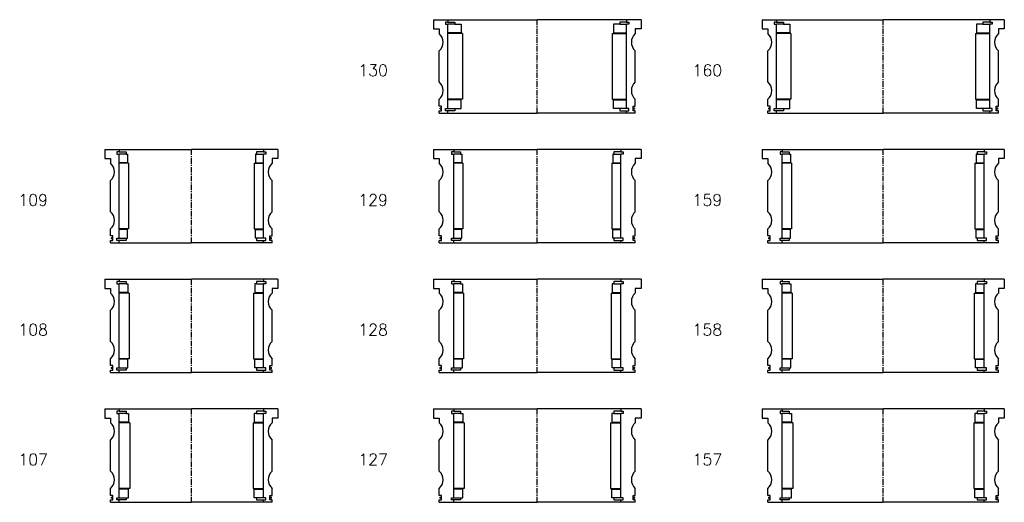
# Model space of a CAD drawing. Extents: x -2018 to 705, y -3434 to 3626.
# Tile 27 of 29: x -149 to 705, y 2196 to 2614. Entities that reach past the tile are written whole.
import ezdxf

# ---------------------------------------------------------------- set-up
doc = ezdxf.new("R2010")
doc.units = 0
doc.header["$LTSCALE"] = 0.15
doc.linetypes.add('CENTER', pattern=[50.8, 31.75, -6.35, 6.35, -6.35])
doc.layers.get('0').update_dxf_attribs({"linetype": 'CONTINUOUS'})
doc.layers.add('CENTER', color=9, linetype='CENTER')
doc.styles.add('ROMANS', font='romans')

# ---------------------------------------------------------------- blocks, each defined once
blk = doc.blocks.new('6S160T')
for p, q in [((-105, 40.5), (-92.5, 40.5)), ((-105, 40.5), (-105, 32.5)), ((-92.5, 38.5), (-94.5, 38.5)), ((-94.5, 38.5), (-94.5, 36.5)), ((-94.5, 36.5), (-92.5, 36.5)), ((-92.5, 40.5), (0, 40.5)), ((-92.5, 40.5), (-92.5, 38.5)), ((-92.5, 38.5), (-86.5, 38.5)), ((-92.5, -36.5), (-92.5, 36.5)), ((-86.5, 36.5), (-92.5, 36.5)), ((-86.5, 38.5), (-86.5, 36.5)), ((-86.5, 36.5), (-81, 36.5)), ((-81, 36.5), (-81, 29)), ((92.5, 40.5), (0, 40.5)), ((86.5, 36.5), (81, 36.5)), ((81, 36.5), (81, 29)), ((92.5, 38.5), (86.5, 38.5)), ((86.5, 38.5), (86.5, 36.5)), ((86.5, 36.5), (92.5, 36.5)), ((92.5, 40.5), (92.5, 38.5)), ((105, 40.5), (92.5, 40.5)), ((92.5, 38.5), (94.5, 38.5)), ((94.5, 36.5), (92.5, 36.5)), ((92.5, -36.5), (92.5, 36.5)), ((94.5, 38.5), (94.5, 36.5)), ((105, 40.5), (105, 32.5)), ((-105, 32.5), (-100, 32.5)), ((-100, 32.5), (-100, 28.5)), ((-81, 29), (-92.5, 29)), ((-80, 28.5), (-92.5, 28.5)), ((-80, 28.5), (-80, -28.5)), ((80, 28.5), (80, -28.5)), ((80, 28.5), (92.5, 28.5)), ((81, 29), (92.5, 29)), ((100, 32.5), (100, 28.5)), ((105, 32.5), (100, 32.5)), ((-100, -13.5), (-100, 13.5)), ((100, -13.5), (100, 13.5)), ((-100, -34.5), (-100, -28.5)), ((-80, -28.5), (-92.5, -28.5)), ((-81, -29), (-92.5, -29)), ((-81, -36.5), (-81, -29)), ((80, -28.5), (92.5, -28.5)), ((81, -36.5), (81, -29)), ((81, -29), (92.5, -29)), ((100, -34.5), (100, -28.5)), ((-98, -34.5), (-100, -34.5)), ((-100, -40.5), (-100, -38.5)), ((-100, -38.5), (-98, -38.5)), ((-100, -40.5), (-92.5, -40.5)), ((-98, -38.5), (-98, -34.5)), ((-94.5, -38.5), (-94.5, -36.5)), ((-94.5, -36.5), (-92.5, -36.5)), ((-92.5, -38.5), (-94.5, -38.5)), ((-92.5, -36.5), (-86.5, -36.5)), ((-92.5, -40.5), (-92.5, -38.5)), ((-86.5, -38.5), (-92.5, -38.5)), ((-92.5, -40.5), (0, -40.5)), ((-86.5, -36.5), (-86.5, -38.5)), ((-86.5, -36.5), (-81, -36.5)), ((92.5, -40.5), (0, -40.5)), ((86.5, -36.5), (81, -36.5)), ((92.5, -36.5), (86.5, -36.5)), ((86.5, -36.5), (86.5, -38.5)), ((86.5, -38.5), (92.5, -38.5)), ((94.5, -36.5), (92.5, -36.5)), ((92.5, -40.5), (92.5, -38.5)), ((92.5, -38.5), (94.5, -38.5)), ((100, -40.5), (92.5, -40.5)), ((94.5, -38.5), (94.5, -36.5)), ((98, -38.5), (98, -34.5)), ((98, -34.5), (100, -34.5)), ((100, -38.5), (98, -38.5)), ((100, -40.5), (100, -38.5))]:
    blk.add_line(p, q)
at = {"const_width": 0.95}
for points in [[(-98.45, -36.52, -1), (-99.5, -36.52, -1)], [(98.45, -36.52, 1), (99.5, -36.52, 1)]]:
    blk.add_lwpolyline(points, format="xyb", close=True, dxfattribs=at)
for centre, start, end in [((-106.61, 21), 311.40962, 48.59038), ((106.61, 21), 131.40962, 228.59038), ((-106.61, -21), 311.40962, 48.59038), ((106.61, -21), 131.40962, 228.59038)]:
    blk.add_arc(centre, 10, start, end)
at = {"layer": 'CENTER'}
blk.add_line((0, -40.5), (0, 40.5), dxfattribs=at)
blk = doc.blocks.new('6S159T')
for p, q in [((-105, 40.5), (-87.5, 40.5)), ((-105, 40.5), (-105, 32.5)), ((-87.5, 38.5), (-89.5, 38.5)), ((-89.5, 38.5), (-89.5, 36.5)), ((-89.5, 36.5), (-87.5, 36.5)), ((-87.5, 40.5), (0, 40.5)), ((-87.5, 40.5), (-87.5, 38.5)), ((-87.5, 38.5), (-81.5, 38.5)), ((-87.5, -36.5), (-87.5, 36.5)), ((-81.5, 36.5), (-87.5, 36.5)), ((-81.5, 38.5), (-81.5, 36.5)), ((-81.5, 36.5), (-80.5, 36.5)), ((-80.5, 36.5), (-80.5, 29)), ((87.5, 40.5), (0, 40.5)), ((81.5, 36.5), (80.5, 36.5)), ((80.5, 36.5), (80.5, 29)), ((87.5, 38.5), (81.5, 38.5)), ((81.5, 38.5), (81.5, 36.5)), ((81.5, 36.5), (87.5, 36.5)), ((87.5, 40.5), (87.5, 38.5)), ((105, 40.5), (87.5, 40.5)), ((87.5, 38.5), (89.5, 38.5)), ((89.5, 36.5), (87.5, 36.5)), ((87.5, -36.5), (87.5, 36.5)), ((89.5, 38.5), (89.5, 36.5)), ((105, 40.5), (105, 32.5)), ((-105, 32.5), (-100, 32.5)), ((-100, 32.5), (-100, 28.5)), ((-80.5, 29), (-87.5, 29)), ((-79.5, 28.5), (-87.5, 28.5)), ((-79.5, 28.5), (-79.5, -28.5)), ((79.5, 28.5), (79.5, -28.5)), ((79.5, 28.5), (87.5, 28.5)), ((80.5, 29), (87.5, 29)), ((100, 32.5), (100, 28.5)), ((105, 32.5), (100, 32.5)), ((-100, -13.5), (-100, 13.5)), ((100, -13.5), (100, 13.5)), ((-100, -34.5), (-100, -28.5)), ((-79.5, -28.5), (-87.5, -28.5)), ((-80.5, -29), (-87.5, -29)), ((-80.5, -36.5), (-80.5, -29)), ((79.5, -28.5), (87.5, -28.5)), ((80.5, -36.5), (80.5, -29)), ((80.5, -29), (87.5, -29)), ((100, -34.5), (100, -28.5)), ((-98, -34.5), (-100, -34.5)), ((-100, -40.5), (-100, -38.5)), ((-100, -38.5), (-98, -38.5)), ((-100, -40.5), (-87.5, -40.5)), ((-98, -38.5), (-98, -34.5)), ((-89.5, -38.5), (-89.5, -36.5)), ((-89.5, -36.5), (-87.5, -36.5)), ((-87.5, -38.5), (-89.5, -38.5)), ((-87.5, -36.5), (-81.5, -36.5)), ((-87.5, -40.5), (-87.5, -38.5)), ((-81.5, -38.5), (-87.5, -38.5)), ((-87.5, -40.5), (0, -40.5)), ((-81.5, -36.5), (-81.5, -38.5)), ((-81.5, -36.5), (-80.5, -36.5)), ((87.5, -40.5), (0, -40.5)), ((81.5, -36.5), (80.5, -36.5)), ((87.5, -36.5), (81.5, -36.5)), ((81.5, -36.5), (81.5, -38.5)), ((81.5, -38.5), (87.5, -38.5)), ((89.5, -36.5), (87.5, -36.5)), ((87.5, -40.5), (87.5, -38.5)), ((87.5, -38.5), (89.5, -38.5)), ((100, -40.5), (87.5, -40.5)), ((89.5, -38.5), (89.5, -36.5)), ((98, -38.5), (98, -34.5)), ((98, -34.5), (100, -34.5)), ((100, -38.5), (98, -38.5)), ((100, -40.5), (100, -38.5))]:
    blk.add_line(p, q)
at = {"const_width": 0.95}
for points in [[(-98.45, -36.52, -1), (-99.5, -36.52, -1)], [(98.45, -36.52, 1), (99.5, -36.52, 1)]]:
    blk.add_lwpolyline(points, format="xyb", close=True, dxfattribs=at)
for centre, start, end in [((-106.61, 21), 311.40962, 48.59038), ((106.61, 21), 131.40962, 228.59038), ((-106.61, -21), 311.40962, 48.59038), ((106.61, -21), 131.40962, 228.59038)]:
    blk.add_arc(centre, 10, start, end)
at = {"layer": 'CENTER'}
blk.add_line((0, -40.5), (0, 40.5), dxfattribs=at)
blk = doc.blocks.new('6S158T')
for p, q in [((-105, 40.5), (-87.5, 40.5)), ((-105, 40.5), (-105, 32.5)), ((-87.5, 38.5), (-89.5, 38.5)), ((-89.5, 38.5), (-89.5, 36.5)), ((-89.5, 36.5), (-87.5, 36.5)), ((-87.5, 40.5), (0, 40.5)), ((-87.5, 40.5), (-87.5, 38.5)), ((-87.5, 38.5), (-81.5, 38.5)), ((-87.5, -36.5), (-87.5, 36.5)), ((-81.5, 36.5), (-87.5, 36.5)), ((-81.5, 38.5), (-81.5, 36.5)), ((-81.5, 36.5), (-80, 36.5)), ((-80, 36.5), (-80, 29)), ((87.5, 40.5), (0, 40.5)), ((81.5, 36.5), (80, 36.5)), ((80, 36.5), (80, 29)), ((87.5, 38.5), (81.5, 38.5)), ((81.5, 38.5), (81.5, 36.5)), ((81.5, 36.5), (87.5, 36.5)), ((87.5, 40.5), (87.5, 38.5)), ((105, 40.5), (87.5, 40.5)), ((87.5, 38.5), (89.5, 38.5)), ((89.5, 36.5), (87.5, 36.5)), ((87.5, -36.5), (87.5, 36.5)), ((89.5, 38.5), (89.5, 36.5)), ((105, 40.5), (105, 32.5)), ((-105, 32.5), (-100, 32.5)), ((-100, 32.5), (-100, 28.5)), ((-80, 29), (-87.5, 29)), ((-79, 28.5), (-87.5, 28.5)), ((-79, 28.5), (-79, -28.5)), ((79, 28.5), (79, -28.5)), ((79, 28.5), (87.5, 28.5)), ((80, 29), (87.5, 29)), ((100, 32.5), (100, 28.5)), ((105, 32.5), (100, 32.5)), ((-100, -13.5), (-100, 13.5)), ((100, -13.5), (100, 13.5)), ((-100, -34.5), (-100, -28.5)), ((-79, -28.5), (-87.5, -28.5)), ((-80, -29), (-87.5, -29)), ((-80, -36.5), (-80, -29)), ((79, -28.5), (87.5, -28.5)), ((80, -36.5), (80, -29)), ((80, -29), (87.5, -29)), ((100, -34.5), (100, -28.5)), ((-98, -34.5), (-100, -34.5)), ((-100, -40.5), (-100, -38.5)), ((-100, -38.5), (-98, -38.5)), ((-100, -40.5), (-87.5, -40.5)), ((-98, -38.5), (-98, -34.5)), ((-89.5, -38.5), (-89.5, -36.5)), ((-89.5, -36.5), (-87.5, -36.5)), ((-87.5, -38.5), (-89.5, -38.5)), ((-87.5, -36.5), (-81.5, -36.5)), ((-87.5, -40.5), (-87.5, -38.5)), ((-81.5, -38.5), (-87.5, -38.5)), ((-87.5, -40.5), (0, -40.5)), ((-81.5, -36.5), (-81.5, -38.5)), ((-81.5, -36.5), (-80, -36.5)), ((87.5, -40.5), (0, -40.5)), ((81.5, -36.5), (80, -36.5)), ((87.5, -36.5), (81.5, -36.5)), ((81.5, -36.5), (81.5, -38.5)), ((81.5, -38.5), (87.5, -38.5)), ((89.5, -36.5), (87.5, -36.5)), ((87.5, -40.5), (87.5, -38.5)), ((87.5, -38.5), (89.5, -38.5)), ((100, -40.5), (87.5, -40.5)), ((89.5, -38.5), (89.5, -36.5)), ((98, -38.5), (98, -34.5)), ((98, -34.5), (100, -34.5)), ((100, -38.5), (98, -38.5)), ((100, -40.5), (100, -38.5))]:
    blk.add_line(p, q)
at = {"const_width": 0.95}
for points in [[(-98.45, -36.52, -1), (-99.5, -36.52, -1)], [(98.45, -36.52, 1), (99.5, -36.52, 1)]]:
    blk.add_lwpolyline(points, format="xyb", close=True, dxfattribs=at)
for centre, start, end in [((-106.61, 21), 311.40962, 48.59038), ((106.61, 21), 131.40962, 228.59038), ((-106.61, -21), 311.40962, 48.59038), ((106.61, -21), 131.40962, 228.59038)]:
    blk.add_arc(centre, 10, start, end)
at = {"layer": 'CENTER'}
blk.add_line((0, -40.5), (0, 40.5), dxfattribs=at)
blk = doc.blocks.new('6S157T')
for p, q in [((-105, 40.5), (-87.5, 40.5)), ((-105, 40.5), (-105, 32.5)), ((-87.5, 38.5), (-89.5, 38.5)), ((-89.5, 38.5), (-89.5, 36.5)), ((-89.5, 36.5), (-87.5, 36.5)), ((-87.5, 40.5), (0, 40.5)), ((-87.5, 40.5), (-87.5, 38.5)), ((-87.5, 38.5), (-81.5, 38.5)), ((-87.5, -36.5), (-87.5, 36.5)), ((-81.5, 36.5), (-87.5, 36.5)), ((-81.5, 38.5), (-81.5, 36.5)), ((-81.5, 36.5), (-79.5, 36.5)), ((-79.5, 36.5), (-79.5, 29)), ((87.5, 40.5), (0, 40.5)), ((81.5, 36.5), (79.5, 36.5)), ((79.5, 36.5), (79.5, 29)), ((87.5, 38.5), (81.5, 38.5)), ((81.5, 38.5), (81.5, 36.5)), ((81.5, 36.5), (87.5, 36.5)), ((87.5, 40.5), (87.5, 38.5)), ((105, 40.5), (87.5, 40.5)), ((87.5, 38.5), (89.5, 38.5)), ((89.5, 36.5), (87.5, 36.5)), ((87.5, -36.5), (87.5, 36.5)), ((89.5, 38.5), (89.5, 36.5)), ((105, 40.5), (105, 32.5)), ((-105, 32.5), (-100, 32.5)), ((-100, 32.5), (-100, 28.5)), ((-79.5, 29), (-87.5, 29)), ((-78.5, 28.5), (-87.5, 28.5)), ((-78.5, 28.5), (-78.5, -28.5)), ((78.5, 28.5), (78.5, -28.5)), ((78.5, 28.5), (87.5, 28.5)), ((79.5, 29), (87.5, 29)), ((100, 32.5), (100, 28.5)), ((105, 32.5), (100, 32.5)), ((-100, -13.5), (-100, 13.5)), ((100, -13.5), (100, 13.5)), ((-100, -34.5), (-100, -28.5)), ((-78.5, -28.5), (-87.5, -28.5)), ((-79.5, -29), (-87.5, -29)), ((-79.5, -36.5), (-79.5, -29)), ((78.5, -28.5), (87.5, -28.5)), ((79.5, -36.5), (79.5, -29)), ((79.5, -29), (87.5, -29)), ((100, -34.5), (100, -28.5)), ((-98, -34.5), (-100, -34.5)), ((-100, -40.5), (-100, -38.5)), ((-100, -38.5), (-98, -38.5)), ((-100, -40.5), (-87.5, -40.5)), ((-98, -38.5), (-98, -34.5)), ((-89.5, -38.5), (-89.5, -36.5)), ((-89.5, -36.5), (-87.5, -36.5)), ((-87.5, -38.5), (-89.5, -38.5)), ((-87.5, -36.5), (-81.5, -36.5)), ((-87.5, -40.5), (-87.5, -38.5)), ((-81.5, -38.5), (-87.5, -38.5)), ((-87.5, -40.5), (0, -40.5)), ((-81.5, -36.5), (-81.5, -38.5)), ((-81.5, -36.5), (-79.5, -36.5)), ((87.5, -40.5), (0, -40.5)), ((81.5, -36.5), (79.5, -36.5)), ((87.5, -36.5), (81.5, -36.5)), ((81.5, -36.5), (81.5, -38.5)), ((81.5, -38.5), (87.5, -38.5)), ((89.5, -36.5), (87.5, -36.5)), ((87.5, -40.5), (87.5, -38.5)), ((87.5, -38.5), (89.5, -38.5)), ((100, -40.5), (87.5, -40.5)), ((89.5, -38.5), (89.5, -36.5)), ((98, -38.5), (98, -34.5)), ((98, -34.5), (100, -34.5)), ((100, -38.5), (98, -38.5)), ((100, -40.5), (100, -38.5))]:
    blk.add_line(p, q)
at = {"const_width": 0.95}
for points in [[(-98.45, -36.52, -1), (-99.5, -36.52, -1)], [(98.45, -36.52, 1), (99.5, -36.52, 1)]]:
    blk.add_lwpolyline(points, format="xyb", close=True, dxfattribs=at)
for centre, start, end in [((-106.61, 21), 311.40962, 48.59038), ((106.61, 21), 131.40962, 228.59038), ((-106.61, -21), 311.40962, 48.59038), ((106.61, -21), 131.40962, 228.59038)]:
    blk.add_arc(centre, 10, start, end)
at = {"layer": 'CENTER'}
blk.add_line((0, -40.5), (0, 40.5), dxfattribs=at)
blk = doc.blocks.new('6S130T')
for p, q in [((-90, 40.5), (-77.5, 40.5)), ((-90, 40.5), (-90, 32.5)), ((-77.5, 38.5), (-79.5, 38.5)), ((-79.5, 38.5), (-79.5, 36.5)), ((-79.5, 36.5), (-77.5, 36.5)), ((-77.5, 40.5), (0, 40.5)), ((-77.5, 40.5), (-77.5, 38.5)), ((-77.5, 38.5), (-71.5, 38.5)), ((-77.5, -36.5), (-77.5, 36.5)), ((-71.5, 36.5), (-77.5, 36.5)), ((-71.5, 38.5), (-71.5, 36.5)), ((-71.5, 36.5), (-66, 36.5)), ((-66, 36.5), (-66, 29)), ((77.5, 40.5), (0, 40.5)), ((71.5, 36.5), (66, 36.5)), ((66, 36.5), (66, 29)), ((77.5, 38.5), (71.5, 38.5)), ((71.5, 38.5), (71.5, 36.5)), ((71.5, 36.5), (77.5, 36.5)), ((77.5, 40.5), (77.5, 38.5)), ((90, 40.5), (77.5, 40.5)), ((77.5, 38.5), (79.5, 38.5)), ((79.5, 36.5), (77.5, 36.5)), ((77.5, -36.5), (77.5, 36.5)), ((79.5, 38.5), (79.5, 36.5)), ((90, 40.5), (90, 32.5)), ((-90, 32.5), (-85, 32.5)), ((-85, 32.5), (-85, 28.5)), ((-66, 29), (-77.5, 29)), ((-65, 28.5), (-77.5, 28.5)), ((-65, 28.5), (-65, -28.5)), ((65, 28.5), (65, -28.5)), ((65, 28.5), (77.5, 28.5)), ((66, 29), (77.5, 29)), ((85, 32.5), (85, 28.5)), ((90, 32.5), (85, 32.5)), ((-85, -13.5), (-85, 13.5)), ((85, -13.5), (85, 13.5)), ((-85, -34.5), (-85, -28.5)), ((-65, -28.5), (-77.5, -28.5)), ((-66, -29), (-77.5, -29)), ((-66, -36.5), (-66, -29)), ((65, -28.5), (77.5, -28.5)), ((66, -36.5), (66, -29)), ((66, -29), (77.5, -29)), ((85, -34.5), (85, -28.5)), ((-83, -34.5), (-85, -34.5)), ((-85, -40.5), (-85, -38.5)), ((-85, -38.5), (-83, -38.5)), ((-85, -40.5), (-77.5, -40.5)), ((-83, -38.5), (-83, -34.5)), ((-79.5, -38.5), (-79.5, -36.5)), ((-79.5, -36.5), (-77.5, -36.5)), ((-77.5, -38.5), (-79.5, -38.5)), ((-77.5, -36.5), (-71.5, -36.5)), ((-77.5, -40.5), (-77.5, -38.5)), ((-71.5, -38.5), (-77.5, -38.5)), ((-77.5, -40.5), (0, -40.5)), ((-71.5, -36.5), (-71.5, -38.5)), ((-71.5, -36.5), (-66, -36.5)), ((77.5, -40.5), (0, -40.5)), ((71.5, -36.5), (66, -36.5)), ((77.5, -36.5), (71.5, -36.5)), ((71.5, -36.5), (71.5, -38.5)), ((71.5, -38.5), (77.5, -38.5)), ((79.5, -36.5), (77.5, -36.5)), ((77.5, -40.5), (77.5, -38.5)), ((77.5, -38.5), (79.5, -38.5)), ((85, -40.5), (77.5, -40.5)), ((79.5, -38.5), (79.5, -36.5)), ((83, -38.5), (83, -34.5)), ((83, -34.5), (85, -34.5)), ((85, -38.5), (83, -38.5)), ((85, -40.5), (85, -38.5))]:
    blk.add_line(p, q)
at = {"const_width": 0.95}
for points in [[(-83.45, -36.52, -1), (-84.5, -36.52, -1)], [(83.45, -36.52, 1), (84.5, -36.52, 1)]]:
    blk.add_lwpolyline(points, format="xyb", close=True, dxfattribs=at)
for centre, start, end in [((-91.61, 21), 311.40962, 48.59038), ((91.61, 21), 131.40962, 228.59038), ((-91.61, -21), 311.40962, 48.59038), ((91.61, -21), 131.40962, 228.59038)]:
    blk.add_arc(centre, 10, start, end)
at = {"layer": 'CENTER'}
blk.add_line((0, -40.5), (0, 40.5), dxfattribs=at)
blk = doc.blocks.new('6S129T')
for p, q in [((-90, 40.5), (-72.5, 40.5)), ((-90, 40.5), (-90, 32.5)), ((-72.5, 38.5), (-74.5, 38.5)), ((-74.5, 38.5), (-74.5, 36.5)), ((-74.5, 36.5), (-72.5, 36.5)), ((-72.5, 40.5), (0, 40.5)), ((-72.5, 40.5), (-72.5, 38.5)), ((-72.5, 38.5), (-66.5, 38.5)), ((-72.5, -36.5), (-72.5, 36.5)), ((-66.5, 36.5), (-72.5, 36.5)), ((-66.5, 38.5), (-66.5, 36.5)), ((-66.5, 36.5), (-65.5, 36.5)), ((-65.5, 36.5), (-65.5, 29)), ((72.5, 40.5), (0, 40.5)), ((66.5, 36.5), (65.5, 36.5)), ((65.5, 36.5), (65.5, 29)), ((72.5, 38.5), (66.5, 38.5)), ((66.5, 38.5), (66.5, 36.5)), ((66.5, 36.5), (72.5, 36.5)), ((72.5, 40.5), (72.5, 38.5)), ((90, 40.5), (72.5, 40.5)), ((72.5, 38.5), (74.5, 38.5)), ((74.5, 36.5), (72.5, 36.5)), ((72.5, -36.5), (72.5, 36.5)), ((74.5, 38.5), (74.5, 36.5)), ((90, 40.5), (90, 32.5)), ((-90, 32.5), (-85, 32.5)), ((-85, 32.5), (-85, 28.5)), ((-65.5, 29), (-72.5, 29)), ((-64.5, 28.5), (-72.5, 28.5)), ((-64.5, 28.5), (-64.5, -28.5)), ((64.5, 28.5), (64.5, -28.5)), ((64.5, 28.5), (72.5, 28.5)), ((65.5, 29), (72.5, 29)), ((85, 32.5), (85, 28.5)), ((90, 32.5), (85, 32.5)), ((-85, -13.5), (-85, 13.5)), ((85, -13.5), (85, 13.5)), ((-85, -34.5), (-85, -28.5)), ((-64.5, -28.5), (-72.5, -28.5)), ((-65.5, -29), (-72.5, -29)), ((-65.5, -36.5), (-65.5, -29)), ((64.5, -28.5), (72.5, -28.5)), ((65.5, -36.5), (65.5, -29)), ((65.5, -29), (72.5, -29)), ((85, -34.5), (85, -28.5)), ((-83, -34.5), (-85, -34.5)), ((-85, -40.5), (-85, -38.5)), ((-85, -38.5), (-83, -38.5)), ((-85, -40.5), (-72.5, -40.5)), ((-83, -38.5), (-83, -34.5)), ((-74.5, -38.5), (-74.5, -36.5)), ((-74.5, -36.5), (-72.5, -36.5)), ((-72.5, -38.5), (-74.5, -38.5)), ((-72.5, -36.5), (-66.5, -36.5)), ((-72.5, -40.5), (-72.5, -38.5)), ((-66.5, -38.5), (-72.5, -38.5)), ((-72.5, -40.5), (0, -40.5)), ((-66.5, -36.5), (-66.5, -38.5)), ((-66.5, -36.5), (-65.5, -36.5)), ((72.5, -40.5), (0, -40.5)), ((66.5, -36.5), (65.5, -36.5)), ((72.5, -36.5), (66.5, -36.5)), ((66.5, -36.5), (66.5, -38.5)), ((66.5, -38.5), (72.5, -38.5)), ((74.5, -36.5), (72.5, -36.5)), ((72.5, -40.5), (72.5, -38.5)), ((72.5, -38.5), (74.5, -38.5)), ((85, -40.5), (72.5, -40.5)), ((74.5, -38.5), (74.5, -36.5)), ((83, -38.5), (83, -34.5)), ((83, -34.5), (85, -34.5)), ((85, -38.5), (83, -38.5)), ((85, -40.5), (85, -38.5))]:
    blk.add_line(p, q)
at = {"const_width": 0.95}
for points in [[(-83.45, -36.52, -1), (-84.5, -36.52, -1)], [(83.45, -36.52, 1), (84.5, -36.52, 1)]]:
    blk.add_lwpolyline(points, format="xyb", close=True, dxfattribs=at)
for centre, start, end in [((-91.61, 21), 311.40962, 48.59038), ((91.61, 21), 131.40962, 228.59038), ((-91.61, -21), 311.40962, 48.59038), ((91.61, -21), 131.40962, 228.59038)]:
    blk.add_arc(centre, 10, start, end)
at = {"layer": 'CENTER'}
blk.add_line((0, -40.5), (0, 40.5), dxfattribs=at)
blk = doc.blocks.new('6S128T')
for p, q in [((-90, 40.5), (-72.5, 40.5)), ((-90, 40.5), (-90, 32.5)), ((-72.5, 38.5), (-74.5, 38.5)), ((-74.5, 38.5), (-74.5, 36.5)), ((-74.5, 36.5), (-72.5, 36.5)), ((-72.5, 40.5), (0, 40.5)), ((-72.5, 40.5), (-72.5, 38.5)), ((-72.5, 38.5), (-66.5, 38.5)), ((-72.5, -36.5), (-72.5, 36.5)), ((-66.5, 36.5), (-72.5, 36.5)), ((-66.5, 38.5), (-66.5, 36.5)), ((-66.5, 36.5), (-65, 36.5)), ((-65, 36.5), (-65, 29)), ((72.5, 40.5), (0, 40.5)), ((66.5, 36.5), (65, 36.5)), ((65, 36.5), (65, 29)), ((72.5, 38.5), (66.5, 38.5)), ((66.5, 38.5), (66.5, 36.5)), ((66.5, 36.5), (72.5, 36.5)), ((72.5, 40.5), (72.5, 38.5)), ((90, 40.5), (72.5, 40.5)), ((72.5, 38.5), (74.5, 38.5)), ((74.5, 36.5), (72.5, 36.5)), ((72.5, -36.5), (72.5, 36.5)), ((74.5, 38.5), (74.5, 36.5)), ((90, 40.5), (90, 32.5)), ((-90, 32.5), (-85, 32.5)), ((-85, 32.5), (-85, 28.5)), ((-65, 29), (-72.5, 29)), ((-64, 28.5), (-72.5, 28.5)), ((-64, 28.5), (-64, -28.5)), ((64, 28.5), (64, -28.5)), ((64, 28.5), (72.5, 28.5)), ((65, 29), (72.5, 29)), ((85, 32.5), (85, 28.5)), ((90, 32.5), (85, 32.5)), ((-85, -13.5), (-85, 13.5)), ((85, -13.5), (85, 13.5)), ((-85, -34.5), (-85, -28.5)), ((-64, -28.5), (-72.5, -28.5)), ((-65, -29), (-72.5, -29)), ((-65, -36.5), (-65, -29)), ((64, -28.5), (72.5, -28.5)), ((65, -36.5), (65, -29)), ((65, -29), (72.5, -29)), ((85, -34.5), (85, -28.5)), ((-83, -34.5), (-85, -34.5)), ((-85, -40.5), (-85, -38.5)), ((-85, -38.5), (-83, -38.5)), ((-85, -40.5), (-72.5, -40.5)), ((-83, -38.5), (-83, -34.5)), ((-74.5, -38.5), (-74.5, -36.5)), ((-74.5, -36.5), (-72.5, -36.5)), ((-72.5, -38.5), (-74.5, -38.5)), ((-72.5, -36.5), (-66.5, -36.5)), ((-72.5, -40.5), (-72.5, -38.5)), ((-66.5, -38.5), (-72.5, -38.5)), ((-72.5, -40.5), (0, -40.5)), ((-66.5, -36.5), (-66.5, -38.5)), ((-66.5, -36.5), (-65, -36.5)), ((72.5, -40.5), (0, -40.5)), ((66.5, -36.5), (65, -36.5)), ((72.5, -36.5), (66.5, -36.5)), ((66.5, -36.5), (66.5, -38.5)), ((66.5, -38.5), (72.5, -38.5)), ((74.5, -36.5), (72.5, -36.5)), ((72.5, -40.5), (72.5, -38.5)), ((72.5, -38.5), (74.5, -38.5)), ((85, -40.5), (72.5, -40.5)), ((74.5, -38.5), (74.5, -36.5)), ((83, -38.5), (83, -34.5)), ((83, -34.5), (85, -34.5)), ((85, -38.5), (83, -38.5)), ((85, -40.5), (85, -38.5))]:
    blk.add_line(p, q)
at = {"const_width": 0.95}
for points in [[(-83.45, -36.52, -1), (-84.5, -36.52, -1)], [(83.45, -36.52, 1), (84.5, -36.52, 1)]]:
    blk.add_lwpolyline(points, format="xyb", close=True, dxfattribs=at)
for centre, start, end in [((-91.61, 21), 311.40962, 48.59038), ((91.61, 21), 131.40962, 228.59038), ((-91.61, -21), 311.40962, 48.59038), ((91.61, -21), 131.40962, 228.59038)]:
    blk.add_arc(centre, 10, start, end)
at = {"layer": 'CENTER'}
blk.add_line((0, -40.5), (0, 40.5), dxfattribs=at)
blk = doc.blocks.new('6S127T')
for p, q in [((-90, 40.5), (-72.5, 40.5)), ((-90, 40.5), (-90, 32.5)), ((-72.5, 38.5), (-74.5, 38.5)), ((-74.5, 38.5), (-74.5, 36.5)), ((-74.5, 36.5), (-72.5, 36.5)), ((-72.5, 40.5), (0, 40.5)), ((-72.5, 40.5), (-72.5, 38.5)), ((-72.5, 38.5), (-66.5, 38.5)), ((-72.5, -36.5), (-72.5, 36.5)), ((-66.5, 36.5), (-72.5, 36.5)), ((-66.5, 38.5), (-66.5, 36.5)), ((-66.5, 36.5), (-64.5, 36.5)), ((-64.5, 36.5), (-64.5, 29)), ((72.5, 40.5), (0, 40.5)), ((66.5, 36.5), (64.5, 36.5)), ((64.5, 36.5), (64.5, 29)), ((72.5, 38.5), (66.5, 38.5)), ((66.5, 38.5), (66.5, 36.5)), ((66.5, 36.5), (72.5, 36.5)), ((72.5, 40.5), (72.5, 38.5)), ((90, 40.5), (72.5, 40.5)), ((72.5, 38.5), (74.5, 38.5)), ((74.5, 36.5), (72.5, 36.5)), ((72.5, -36.5), (72.5, 36.5)), ((74.5, 38.5), (74.5, 36.5)), ((90, 40.5), (90, 32.5)), ((-90, 32.5), (-85, 32.5)), ((-85, 32.5), (-85, 28.5)), ((-64.5, 29), (-72.5, 29)), ((-63.5, 28.5), (-72.5, 28.5)), ((-63.5, 28.5), (-63.5, -28.5)), ((63.5, 28.5), (63.5, -28.5)), ((63.5, 28.5), (72.5, 28.5)), ((64.5, 29), (72.5, 29)), ((85, 32.5), (85, 28.5)), ((90, 32.5), (85, 32.5)), ((-85, -13.5), (-85, 13.5)), ((85, -13.5), (85, 13.5)), ((-85, -34.5), (-85, -28.5)), ((-63.5, -28.5), (-72.5, -28.5)), ((-64.5, -29), (-72.5, -29)), ((-64.5, -36.5), (-64.5, -29)), ((63.5, -28.5), (72.5, -28.5)), ((64.5, -36.5), (64.5, -29)), ((64.5, -29), (72.5, -29)), ((85, -34.5), (85, -28.5)), ((-83, -34.5), (-85, -34.5)), ((-85, -40.5), (-85, -38.5)), ((-85, -38.5), (-83, -38.5)), ((-85, -40.5), (-72.5, -40.5)), ((-83, -38.5), (-83, -34.5)), ((-74.5, -38.5), (-74.5, -36.5)), ((-74.5, -36.5), (-72.5, -36.5)), ((-72.5, -38.5), (-74.5, -38.5)), ((-72.5, -36.5), (-66.5, -36.5)), ((-72.5, -40.5), (-72.5, -38.5)), ((-66.5, -38.5), (-72.5, -38.5)), ((-72.5, -40.5), (0, -40.5)), ((-66.5, -36.5), (-66.5, -38.5)), ((-66.5, -36.5), (-64.5, -36.5)), ((72.5, -40.5), (0, -40.5)), ((66.5, -36.5), (64.5, -36.5)), ((72.5, -36.5), (66.5, -36.5)), ((66.5, -36.5), (66.5, -38.5)), ((66.5, -38.5), (72.5, -38.5)), ((74.5, -36.5), (72.5, -36.5)), ((72.5, -40.5), (72.5, -38.5)), ((72.5, -38.5), (74.5, -38.5)), ((85, -40.5), (72.5, -40.5)), ((74.5, -38.5), (74.5, -36.5)), ((83, -38.5), (83, -34.5)), ((83, -34.5), (85, -34.5)), ((85, -38.5), (83, -38.5)), ((85, -40.5), (85, -38.5))]:
    blk.add_line(p, q)
at = {"const_width": 0.95}
for points in [[(-83.45, -36.52, -1), (-84.5, -36.52, -1)], [(83.45, -36.52, 1), (84.5, -36.52, 1)]]:
    blk.add_lwpolyline(points, format="xyb", close=True, dxfattribs=at)
for centre, start, end in [((-91.61, 21), 311.40962, 48.59038), ((91.61, 21), 131.40962, 228.59038), ((-91.61, -21), 311.40962, 48.59038), ((91.61, -21), 131.40962, 228.59038)]:
    blk.add_arc(centre, 10, start, end)
at = {"layer": 'CENTER'}
blk.add_line((0, -40.5), (0, 40.5), dxfattribs=at)
blk = doc.blocks.new('6S109T')
for p, q in [((-75, 40.5), (-62.5, 40.5)), ((-75, 40.5), (-75, 32.5)), ((-62.5, 38.5), (-64.5, 38.5)), ((-64.5, 38.5), (-64.5, 36.5)), ((-64.5, 36.5), (-62.5, 36.5)), ((-62.5, 40.5), (0, 40.5)), ((-62.5, 40.5), (-62.5, 38.5)), ((-62.5, 38.5), (-56.5, 38.5)), ((-62.5, -36.5), (-62.5, 36.5)), ((-56.5, 36.5), (-62.5, 36.5)), ((-56.5, 38.5), (-56.5, 36.5)), ((-56.5, 36.5), (-55.5, 36.5)), ((-55.5, 36.5), (-55.5, 29)), ((62.5, 40.5), (0, 40.5)), ((56.5, 36.5), (55.5, 36.5)), ((55.5, 36.5), (55.5, 29)), ((62.5, 38.5), (56.5, 38.5)), ((56.5, 38.5), (56.5, 36.5)), ((56.5, 36.5), (62.5, 36.5)), ((62.5, 40.5), (62.5, 38.5)), ((75, 40.5), (62.5, 40.5)), ((62.5, 38.5), (64.5, 38.5)), ((64.5, 36.5), (62.5, 36.5)), ((62.5, -36.5), (62.5, 36.5)), ((64.5, 38.5), (64.5, 36.5)), ((75, 40.5), (75, 32.5)), ((-75, 32.5), (-70, 32.5)), ((-70, 32.5), (-70, 28.5)), ((-55.5, 29), (-62.5, 29)), ((-54.5, 28.5), (-62.5, 28.5)), ((-54.5, 28.5), (-54.5, -28.5)), ((54.5, 28.5), (54.5, -28.5)), ((54.5, 28.5), (62.5, 28.5)), ((55.5, 29), (62.5, 29)), ((70, 32.5), (70, 28.5)), ((75, 32.5), (70, 32.5)), ((-70, -13.5), (-70, 13.5)), ((70, -13.5), (70, 13.5)), ((-70, -34.5), (-70, -28.5)), ((-54.5, -28.5), (-62.5, -28.5)), ((-55.5, -29), (-62.5, -29)), ((-55.5, -36.5), (-55.5, -29)), ((54.5, -28.5), (62.5, -28.5)), ((55.5, -36.5), (55.5, -29)), ((55.5, -29), (62.5, -29)), ((70, -34.5), (70, -28.5)), ((-68, -34.5), (-70, -34.5)), ((-70, -40.5), (-70, -38.5)), ((-70, -38.5), (-68, -38.5)), ((-70, -40.5), (-62.5, -40.5)), ((-68, -38.5), (-68, -34.5)), ((-64.5, -38.5), (-64.5, -36.5)), ((-64.5, -36.5), (-62.5, -36.5)), ((-62.5, -38.5), (-64.5, -38.5)), ((-62.5, -36.5), (-56.5, -36.5)), ((-62.5, -40.5), (-62.5, -38.5)), ((-56.5, -38.5), (-62.5, -38.5)), ((-62.5, -40.5), (0, -40.5)), ((-56.5, -36.5), (-56.5, -38.5)), ((-56.5, -36.5), (-55.5, -36.5)), ((62.5, -40.5), (0, -40.5)), ((56.5, -36.5), (55.5, -36.5)), ((62.5, -36.5), (56.5, -36.5)), ((56.5, -36.5), (56.5, -38.5)), ((56.5, -38.5), (62.5, -38.5)), ((64.5, -36.5), (62.5, -36.5)), ((62.5, -40.5), (62.5, -38.5)), ((62.5, -38.5), (64.5, -38.5)), ((70, -40.5), (62.5, -40.5)), ((64.5, -38.5), (64.5, -36.5)), ((68, -38.5), (68, -34.5)), ((68, -34.5), (70, -34.5)), ((70, -38.5), (68, -38.5)), ((70, -40.5), (70, -38.5))]:
    blk.add_line(p, q)
at = {"const_width": 0.95}
for points in [[(-68.45, -36.52, -1), (-69.5, -36.52, -1)], [(68.45, -36.52, 1), (69.5, -36.52, 1)]]:
    blk.add_lwpolyline(points, format="xyb", close=True, dxfattribs=at)
for centre, start, end in [((-76.61, 21), 311.40962, 48.59038), ((76.61, 21), 131.40962, 228.59038), ((-76.61, -21), 311.40962, 48.59038), ((76.61, -21), 131.40962, 228.59038)]:
    blk.add_arc(centre, 10, start, end)
at = {"layer": 'CENTER'}
blk.add_line((0, -40.5), (0, 40.5), dxfattribs=at)
blk = doc.blocks.new('6S108T')
for p, q in [((-75, 40.5), (-62.5, 40.5)), ((-75, 40.5), (-75, 32.5)), ((-62.5, 38.5), (-64.5, 38.5)), ((-64.5, 38.5), (-64.5, 36.5)), ((-64.5, 36.5), (-62.5, 36.5)), ((-62.5, 40.5), (0, 40.5)), ((-62.5, 40.5), (-62.5, 38.5)), ((-62.5, 38.5), (-56.5, 38.5)), ((-62.5, -36.5), (-62.5, 36.5)), ((-56.5, 36.5), (-62.5, 36.5)), ((-56.5, 38.5), (-56.5, 36.5)), ((-56.5, 36.5), (-55, 36.5)), ((-55, 36.5), (-55, 29)), ((62.5, 40.5), (0, 40.5)), ((56.5, 36.5), (55, 36.5)), ((55, 36.5), (55, 29)), ((62.5, 38.5), (56.5, 38.5)), ((56.5, 38.5), (56.5, 36.5)), ((56.5, 36.5), (62.5, 36.5)), ((62.5, 40.5), (62.5, 38.5)), ((75, 40.5), (62.5, 40.5)), ((62.5, 38.5), (64.5, 38.5)), ((64.5, 36.5), (62.5, 36.5)), ((62.5, -36.5), (62.5, 36.5)), ((64.5, 38.5), (64.5, 36.5)), ((75, 40.5), (75, 32.5)), ((-75, 32.5), (-70, 32.5)), ((-70, 32.5), (-70, 28.5)), ((-55, 29), (-62.5, 29)), ((-54, 28.5), (-62.5, 28.5)), ((-54, 28.5), (-54, -28.5)), ((54, 28.5), (54, -28.5)), ((54, 28.5), (62.5, 28.5)), ((55, 29), (62.5, 29)), ((70, 32.5), (70, 28.5)), ((75, 32.5), (70, 32.5)), ((-70, -13.5), (-70, 13.5)), ((70, -13.5), (70, 13.5)), ((-70, -34.5), (-70, -28.5)), ((-54, -28.5), (-62.5, -28.5)), ((-55, -29), (-62.5, -29)), ((-55, -36.5), (-55, -29)), ((54, -28.5), (62.5, -28.5)), ((55, -36.5), (55, -29)), ((55, -29), (62.5, -29)), ((70, -34.5), (70, -28.5)), ((-68, -34.5), (-70, -34.5)), ((-70, -40.5), (-70, -38.5)), ((-70, -38.5), (-68, -38.5)), ((-70, -40.5), (-62.5, -40.5)), ((-68, -38.5), (-68, -34.5)), ((-64.5, -38.5), (-64.5, -36.5)), ((-64.5, -36.5), (-62.5, -36.5)), ((-62.5, -38.5), (-64.5, -38.5)), ((-62.5, -36.5), (-56.5, -36.5)), ((-62.5, -40.5), (-62.5, -38.5)), ((-56.5, -38.5), (-62.5, -38.5)), ((-62.5, -40.5), (0, -40.5)), ((-56.5, -36.5), (-56.5, -38.5)), ((-56.5, -36.5), (-55, -36.5)), ((62.5, -40.5), (0, -40.5)), ((56.5, -36.5), (55, -36.5)), ((62.5, -36.5), (56.5, -36.5)), ((56.5, -36.5), (56.5, -38.5)), ((56.5, -38.5), (62.5, -38.5)), ((64.5, -36.5), (62.5, -36.5)), ((62.5, -40.5), (62.5, -38.5)), ((62.5, -38.5), (64.5, -38.5)), ((70, -40.5), (62.5, -40.5)), ((64.5, -38.5), (64.5, -36.5)), ((68, -38.5), (68, -34.5)), ((68, -34.5), (70, -34.5)), ((70, -38.5), (68, -38.5)), ((70, -40.5), (70, -38.5))]:
    blk.add_line(p, q)
at = {"const_width": 0.95}
for points in [[(-68.45, -36.52, -1), (-69.5, -36.52, -1)], [(68.45, -36.52, 1), (69.5, -36.52, 1)]]:
    blk.add_lwpolyline(points, format="xyb", close=True, dxfattribs=at)
for centre, start, end in [((-76.61, 21), 311.40962, 48.59038), ((76.61, 21), 131.40962, 228.59038), ((-76.61, -21), 311.40962, 48.59038), ((76.61, -21), 131.40962, 228.59038)]:
    blk.add_arc(centre, 10, start, end)
at = {"layer": 'CENTER'}
blk.add_line((0, -40.5), (0, 40.5), dxfattribs=at)
blk = doc.blocks.new('6S107T')
for p, q in [((-75, 40.5), (-62.5, 40.5)), ((-75, 40.5), (-75, 32.5)), ((-62.5, 38.5), (-64.5, 38.5)), ((-64.5, 38.5), (-64.5, 36.5)), ((-64.5, 36.5), (-62.5, 36.5)), ((-62.5, 40.5), (0, 40.5)), ((-62.5, 40.5), (-62.5, 38.5)), ((-62.5, 38.5), (-56.5, 38.5)), ((-62.5, -36.5), (-62.5, 36.5)), ((-56.5, 36.5), (-62.5, 36.5)), ((-56.5, 38.5), (-56.5, 36.5)), ((-56.5, 36.5), (-54.5, 36.5)), ((-54.5, 36.5), (-54.5, 29)), ((62.5, 40.5), (0, 40.5)), ((56.5, 36.5), (54.5, 36.5)), ((54.5, 36.5), (54.5, 29)), ((62.5, 38.5), (56.5, 38.5)), ((56.5, 38.5), (56.5, 36.5)), ((56.5, 36.5), (62.5, 36.5)), ((62.5, 40.5), (62.5, 38.5)), ((75, 40.5), (62.5, 40.5)), ((62.5, 38.5), (64.5, 38.5)), ((64.5, 36.5), (62.5, 36.5)), ((62.5, -36.5), (62.5, 36.5)), ((64.5, 38.5), (64.5, 36.5)), ((75, 40.5), (75, 32.5)), ((-75, 32.5), (-70, 32.5)), ((-70, 32.5), (-70, 28.5)), ((-54.5, 29), (-62.5, 29)), ((-53.5, 28.5), (-62.5, 28.5)), ((-53.5, 28.5), (-53.5, -28.5)), ((53.5, 28.5), (53.5, -28.5)), ((53.5, 28.5), (62.5, 28.5)), ((54.5, 29), (62.5, 29)), ((70, 32.5), (70, 28.5)), ((75, 32.5), (70, 32.5)), ((-70, -13.5), (-70, 13.5)), ((70, -13.5), (70, 13.5)), ((-70, -34.5), (-70, -28.5)), ((-53.5, -28.5), (-62.5, -28.5)), ((-54.5, -29), (-62.5, -29)), ((-54.5, -36.5), (-54.5, -29)), ((53.5, -28.5), (62.5, -28.5)), ((54.5, -36.5), (54.5, -29)), ((54.5, -29), (62.5, -29)), ((70, -34.5), (70, -28.5)), ((-68, -34.5), (-70, -34.5)), ((-70, -40.5), (-70, -38.5)), ((-70, -38.5), (-68, -38.5)), ((-70, -40.5), (-62.5, -40.5)), ((-68, -38.5), (-68, -34.5)), ((-64.5, -38.5), (-64.5, -36.5)), ((-64.5, -36.5), (-62.5, -36.5)), ((-62.5, -38.5), (-64.5, -38.5)), ((-62.5, -36.5), (-56.5, -36.5)), ((-62.5, -40.5), (-62.5, -38.5)), ((-56.5, -38.5), (-62.5, -38.5)), ((-62.5, -40.5), (0, -40.5)), ((-56.5, -36.5), (-56.5, -38.5)), ((-56.5, -36.5), (-54.5, -36.5)), ((62.5, -40.5), (0, -40.5)), ((56.5, -36.5), (54.5, -36.5)), ((62.5, -36.5), (56.5, -36.5)), ((56.5, -36.5), (56.5, -38.5)), ((56.5, -38.5), (62.5, -38.5)), ((64.5, -36.5), (62.5, -36.5)), ((62.5, -40.5), (62.5, -38.5)), ((62.5, -38.5), (64.5, -38.5)), ((70, -40.5), (62.5, -40.5)), ((64.5, -38.5), (64.5, -36.5)), ((68, -38.5), (68, -34.5)), ((68, -34.5), (70, -34.5)), ((70, -38.5), (68, -38.5)), ((70, -40.5), (70, -38.5))]:
    blk.add_line(p, q)
at = {"const_width": 0.95}
for points in [[(-68.45, -36.52, -1), (-69.5, -36.52, -1)], [(68.45, -36.52, 1), (69.5, -36.52, 1)]]:
    blk.add_lwpolyline(points, format="xyb", close=True, dxfattribs=at)
for centre, start, end in [((-76.61, 21), 311.40962, 48.59038), ((76.61, 21), 131.40962, 228.59038), ((-76.61, -21), 311.40962, 48.59038), ((76.61, -21), 131.40962, 228.59038)]:
    blk.add_arc(centre, 10, start, end)
at = {"layer": 'CENTER'}
blk.add_line((0, -40.5), (0, 40.5), dxfattribs=at)

msp = doc.modelspace()

# ---------------------------------------------------------------- block references
for name, p in [('6S130T', (300, 2573.5)), ('6S160T', (600, 2573.5)), ('6S109T', (0, 2461)), ('6S129T', (300, 2461)), ('6S159T', (600, 2461)), ('6S108T', (0, 2348.5)), ('6S128T', (300, 2348.5)), ('6S158T', (600, 2348.5)), ('6S107T', (0, 2236)), ('6S127T', (300, 2236)), ('6S157T', (600, 2236))]:
    msp.add_blockref(name, p)

# ---------------------------------------------------------------- texts
at = {"style": 'ROMANS'}
for s, p in [('130', (144.74, 2565.12)), ('160', (434.64, 2565.12)), ('109', (-150.08, 2452.62)), ('129', (144.74, 2452.62)), ('159', (434.64, 2452.62)), ('108', (-150.08, 2340.12)), ('128', (144.74, 2340.12)), ('158', (434.64, 2340.12)), ('107', (-150.08, 2227.62)), ('127', (144.74, 2227.62)), ('157', (434.64, 2227.62))]:
    msp.add_text(s, height=10, dxfattribs=at).set_placement(p)

doc.saveas('drawing.dxf')
